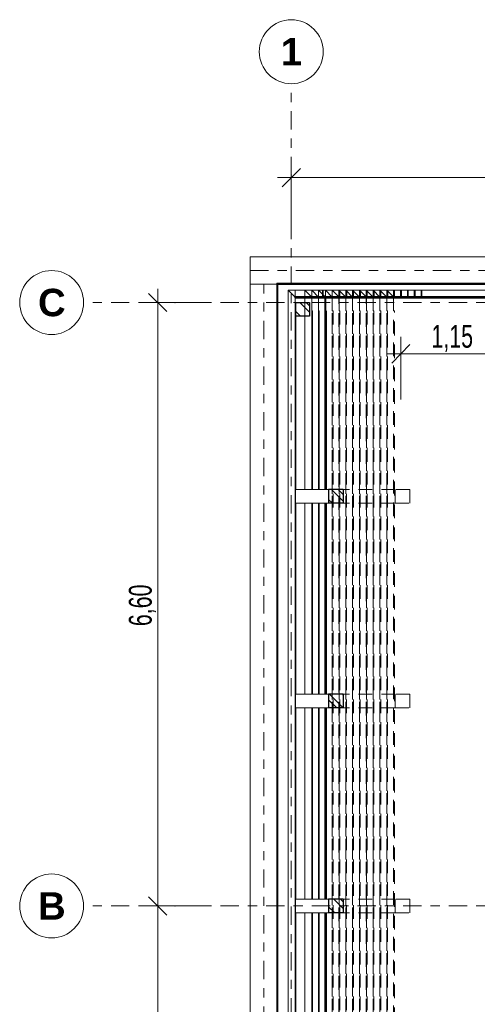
# Model space of a CAD drawing. Header units: metres. Extents: x -3.3 to 34.5, y -5.3 to 16.4.
# Tile 4 of 12: x -3 to 2, y 5.5 to 16.3. Entities that reach past the tile are written whole.
import ezdxf

# ---------------------------------------------------------------- set-up
doc = ezdxf.new("R2010")
doc.units = ezdxf.units.M
doc.header["$MEASUREMENT"] = 0
doc.set_wipeout_variables(frame=1)
for name, pattern in [('Achse', [0.4, 0.2, -0.1, 0, -0.1]), ('Punktlinie weit', [0.35, 0, -0.35]), ('Raster', [0.4, 0.2, -0.1, 0, -0.1]), ('Untersicht', [0.2, 0.15, -0.05]), ('Wipeout_Contour', [1, 0, -1])]:
    doc.linetypes.add(name, pattern=pattern)
for name, color, linetype in [('10 Fassade', 7, 'Continuous'), ('Neubau_10 Stütze', 7, 'Continuous'), ('Neubau_20 Decke Aufbau', 7, 'Continuous'), ('Neubau_20 Decke Roh', 7, 'Continuous'), ('Neubau_20 Träger', 7, 'Continuous'), ('Neubau_86 Achsraster', 7, 'Continuous'), ('Neubau_93 1_100 Bemaßung', 7, 'Continuous')]:
    doc.layers.add(name, color=color, linetype=linetype)
doc.styles.add('ERSTELLTER_STIL_1', font='GOTHIC.TTF', dxfattribs={"width": 0.7})
doc.styles.add('ERSTELLTER_STIL_2', font='arialbd.ttf')
doc.styles.add('ERSTELLTER_STIL_3', font='arial.ttf')
doc.dimstyles.new('ERSTELLTER_STIL__1', dxfattribs={"dimtxt": 0.25, "dimasz": 0.190285, "dimexe": 0.18, "dimexo": 0.5, "dimgap": 0, "dimtad": 1, "dimzin": 0, "dimdsep": 46, "dimtxsty": 'ERSTELLTER_STIL_1', "dimblk": 'ARROWHEAD_6', "dimblk1": 'ARROWHEAD_6', "dimblk2": 'ARROWHEAD_6', "dimcen": 0.09, "dimclrd": 7, "dimclre": 7, "dimclrt": 7, "dimazin": 0, "dimtfac": 1, "dimtdec": 4, "dimtmove": 0, "dimatfit": 3, "dimfxl": 1, "dimtolj": 1, "dimtzin": 0, "dimarcsym": 0})
doc.dimstyles.new('ERSTELLTER_STIL__2', dxfattribs={"dimtxt": 0.25, "dimasz": 0.190285, "dimexe": 0.18, "dimexo": 0.5, "dimgap": 0, "dimtad": 1, "dimtih": 1, "dimtoh": 1, "dimzin": 0, "dimdsep": 46, "dimtxsty": 'ERSTELLTER_STIL_1', "dimblk": 'ARROWHEAD_6', "dimblk1": 'ARROWHEAD_6', "dimblk2": 'ARROWHEAD_6', "dimcen": 0.09, "dimclrd": 7, "dimclre": 7, "dimclrt": 7, "dimazin": 0, "dimtfac": 1, "dimtdec": 4, "dimtmove": 0, "dimatfit": 3, "dimfxl": 1, "dimtolj": 1, "dimtzin": 0, "dimarcsym": 0})
doc.dimstyles.new('ERSTELLTER_STIL__3', dxfattribs={"dimtxt": 0.25, "dimasz": 0.190285, "dimexe": 0.18, "dimexo": 0.5, "dimgap": 0, "dimtad": 1, "dimtih": 1, "dimtoh": 1, "dimzin": 0, "dimdsep": 46, "dimtxsty": 'ERSTELLTER_STIL_3', "dimblk": 'ARROWHEAD_6', "dimblk1": 'ARROWHEAD_6', "dimblk2": 'ARROWHEAD_6', "dimcen": 0.09, "dimclrd": 7, "dimclre": 7, "dimclrt": 7, "dimazin": 0, "dimtfac": 1, "dimtdec": 4, "dimtmove": 0, "dimatfit": 3, "dimfxl": 1, "dimtolj": 1, "dimtzin": 0, "dimarcsym": 0})
pattern_1 = [(135, (0, 0), (0.106066, 0.106066), []), (135, (-0.03536, -0.03536), (0.106066, 0.106066), [])]

# ---------------------------------------------------------------- blocks, each defined once
blk = doc.blocks.new('*D13')
at = {"layer": 'Neubau_93 1_100 Bemaßung', "color": 7, "linetype": 'Continuous', "lineweight": 13, "transparency": 16777216}
for p, q in [((-1.361, 6.5), (-1.562, 6.7)), ((-1.461, 6.6), (-1.461, 6.75)), ((-0.961, 6.6), (-1.649, 6.6)), ((-1.461, 0), (-1.461, 6.6)), ((-0.961, 0), (-1.649, 0)), ((-1.562, 0.1), (-1.361, -0.1)), ((-1.461, -0.15), (-1.461, 0))]:
    blk.add_line(p, q, dxfattribs=at)
at = {"layer": 'Neubau_93 1_100 Bemaßung', "color": 7, "lineweight": 13, "transparency": 16777216, "insert": (-1.482, 3.06), "char_height": 0.25, "attachment_point": 7, "rotation": 90, "style": 'ERSTELLTER_STIL_1'}
blk.add_mtext('\\A1;6,60', dxfattribs=at)
blk = doc.blocks.new('ARROWHEAD_6')
at = {"color": 0, "linetype": 'Continuous', "lineweight": 0}
for p, q in [((0, 0), (-1, 0)), ((-0.5, -0.5), (0.5, 0.5))]:
    blk.add_line(p, q, dxfattribs=at)
blk = doc.blocks.new('*D15')
at = {"layer": 'Neubau_93 1_100 Bemaßung', "color": 7, "linetype": 'Continuous', "lineweight": 13, "transparency": 16777216}
for p, q in [((-1.361, 13.1), (-1.562, 13.3)), ((-1.461, 13.2), (-1.461, 13.35)), ((-0.961, 13.2), (-1.649, 13.2)), ((-1.461, 6.6), (-1.461, 13.2)), ((-1.562, 6.7), (-1.361, 6.5)), ((-0.961, 6.6), (-1.649, 6.6)), ((-1.461, 6.45), (-1.461, 6.6))]:
    blk.add_line(p, q, dxfattribs=at)
at = {"layer": 'Neubau_93 1_100 Bemaßung', "color": 7, "lineweight": 13, "transparency": 16777216, "insert": (-1.482, 9.66), "char_height": 0.25, "attachment_point": 7, "rotation": 90, "style": 'ERSTELLTER_STIL_1'}
blk.add_mtext('\\A1;6,60', dxfattribs=at)
blk = doc.blocks.new('*D23')
at = {"layer": 'Neubau_93 1_100 Bemaßung', "color": 7, "linetype": 'Continuous', "lineweight": 13, "transparency": 16777216}
for p, q in [((0, 14.067), (0, 14.755)), ((5.6, 14.067), (5.6, 14.755)), ((0.1, 14.667), (-0.1, 14.467)), ((5.7, 14.667), (5.5, 14.467)), ((-0.15, 14.567), (0, 14.567))]:
    blk.add_line(p, q, dxfattribs=at)
at = {"color": 254, "linetype": 'Wipeout_Contour', "lineweight": 0, "ltscale": 60.061066, "transparency": 16777216}
blk.add_wipeout([(2.416, 14.567), (3.184, 14.567), (3.184, 14.917), (2.416, 14.917)], dxfattribs=at).dxf.layer = 'Neubau_93 1_100 Bemaßung'
at = {"layer": 'Neubau_93 1_100 Bemaßung', "color": 7, "linetype": 'Continuous', "lineweight": 13, "transparency": 16777216}
blk.add_line((0, 14.567), (5.6, 14.567), dxfattribs=at)
at = {"layer": 'Neubau_93 1_100 Bemaßung', "color": 7, "lineweight": 13, "transparency": 16777216, "insert": (2.466, 14.617), "char_height": 0.25, "attachment_point": 7, "style": 'ERSTELLTER_STIL_3'}
blk.add_mtext('\\A1;5,60', dxfattribs=at)
blk = doc.blocks.new('*D27')
at = {"layer": 'Neubau_93 1_100 Bemaßung', "color": 7, "linetype": 'Continuous', "lineweight": 13, "transparency": 16777216}
for p, q in [((1.2, 12.139), (1.2, 12.826)), ((2.349, 12.139), (2.349, 12.826)), ((1.3, 12.739), (1.1, 12.538)), ((2.449, 12.739), (2.249, 12.538)), ((1.05, 12.639), (1.2, 12.639)), ((1.2, 12.639), (2.349, 12.639)), ((2.349, 12.639), (4.349, 12.639))]:
    blk.add_line(p, q, dxfattribs=at)
at = {"layer": 'Neubau_93 1_100 Bemaßung', "color": 7, "lineweight": 13, "transparency": 16777216, "insert": (1.535, 12.659), "char_height": 0.25, "attachment_point": 7, "style": 'ERSTELLTER_STIL_1'}
blk.add_mtext('\\A1;1,15', dxfattribs=at)

msp = doc.modelspace()

# ---------------------------------------------------------------- hatches: boundary and pattern name
at = {"layer": '10 Fassade', "linetype": 'Continuous', "lineweight": 0, "true_color": 0x000000}
for points in [[(0.041, -0.062), (29.812, -0.062), (29.812, 13.262), (0.041, 13.262), (0.041, 13.25), (29.8, 13.25), (29.8, -0.05), (0.041, -0.05)], [(0.37, -0.062), (0.373, -0.059), (0.373, 0.091), (0.382, 0.091), (0.382, 13.109), (0.373, 13.109), (0.373, 13.262), (0.37, 13.262)], [(0.673, 13.262), (0.673, 13.25), (0.683, 13.25), (0.683, 13.262)]]:
    msp.add_hatch(color=18, dxfattribs=at).paths.add_polyline_path(points)
at = {"layer": 'Neubau_10 Stütze', "linetype": 'Continuous', "lineweight": 0, "true_color": 0x000000}
h = msp.add_hatch(dxfattribs=at)
h.set_pattern_fill('METALL_STAHL', color=18, style=0, pattern_type=2)
h.set_pattern_definition(pattern_1)
h.paths.add_polyline_path([(0.05, 13.2), (0.05, 13.05), (0.2, 13.05), (0.2, 13.2)])

# ---------------------------------------------------------------- linework, layer by layer
at = {"layer": '10 Fassade', "color": 7, "linetype": 'Continuous', "lineweight": 35}
for p, q in [((29.812, 13.262), (0.041, 13.262)), ((0.041, 13.262), (0.041, 13.25)), ((29.8, 13.25), (0.041, 13.25)), ((0.373, 13.262), (0.37, 13.262)), ((0.37, 13.262), (0.37, -0.062)), ((0.373, 13.262), (0.373, 13.109)), ((0.673, 13.262), (0.673, 13.25)), ((0.683, 13.262), (0.673, 13.262)), ((0.683, 13.25), (0.673, 13.25)), ((0.683, 13.262), (0.683, 13.25)), ((0.382, 13.109), (0.373, 13.109)), ((0.382, 13.109), (0.382, 0.091))]:
    msp.add_line(p, q, dxfattribs=at)
at = {"layer": '10 Fassade', "color": 7, "linetype": 'Continuous', "lineweight": 18, "flags": 128}
for points in [[(-0.034, 13.334), (-0.034, -0.134)], [(0.041, 13.259), (-0.034, 13.334)], [(0.041, 13.334), (-0.034, 13.334)], [(0.041, 13.262), (0.041, 13.334)], [(29.884, 13.334), (0.041, 13.334)], [(0.041, 13.259), (0.041, 13.334)], [(29.884, 13.334), (0.041, 13.334)], [(0.041, 13.259), (0.041, 13.334)], [(29.884, 13.334), (0.041, 13.334)], [(0.041, 13.259), (0.041, 13.334)], [(29.884, 13.334), (0.041, 13.334)], [(0.041, 13.259), (0.041, 13.334)], [(0.041, 13.25), (0.041, 13.259)], [(29.809, 13.259), (0.041, 13.259)], [(0.041, 13.25), (0.041, 13.259)], [(29.809, 13.259), (0.041, 13.259)], [(0.041, 13.25), (0.041, 13.259)], [(29.809, 13.259), (0.041, 13.259)], [(0.041, 13.259), (0.041, 13.109), (0.041, 0.091), (0.041, -0.059)], [(29.8, 13.25), (0.041, 13.25)], [(29.8, 13.25), (0.041, 13.25)], [(29.8, 13.25), (0.041, 13.25)], [(0.149, 13.334), (0.149, -0.134)], [(0.224, 13.259), (0.149, 13.334)], [(0.224, 13.334), (0.149, 13.334)], [(0.224, 13.259), (0.224, 13.334)], [(0.224, 13.334), (0.224, -0.134)], [(0.299, 13.259), (0.224, 13.334)], [(0.299, 13.334), (0.224, 13.334)], [(0.224, 13.259), (0.224, 13.109), (0.224, 0.091), (0.224, -0.059)], [(0.298, 13.334), (0.298, -0.134)], [(0.37, 13.262), (0.298, 13.334)], [(0.373, 13.334), (0.298, 13.334)], [(0.299, 13.259), (0.299, 13.334)], [(0.299, 13.259), (0.299, 13.109), (0.299, 0.091), (0.299, -0.059)], [(0.341, 13.259), (0.341, 13.334)], [(0.351, 13.334), (0.341, 13.334)], [(0.341, 13.25), (0.341, 13.259)], [(0.351, 13.259), (0.341, 13.259)], [(0.351, 13.25), (0.341, 13.25)], [(0.351, 13.259), (0.351, 13.334)], [(0.351, 13.25), (0.351, 13.259)], [(0.373, 13.262), (0.373, 13.334)], [(0.524, 13.259), (0.524, 13.334)], [(0.533, 13.334), (0.524, 13.334)], [(0.524, 13.25), (0.524, 13.259)], [(0.533, 13.259), (0.524, 13.259)], [(0.533, 13.25), (0.524, 13.25)], [(0.533, 13.259), (0.533, 13.334)], [(0.533, 13.25), (0.533, 13.259)], [(0.599, 13.259), (0.599, 13.334)], [(0.608, 13.334), (0.599, 13.334)], [(0.599, 13.25), (0.599, 13.259)], [(0.608, 13.259), (0.599, 13.259)], [(0.608, 13.25), (0.599, 13.25)], [(0.608, 13.259), (0.608, 13.334)], [(0.608, 13.25), (0.608, 13.259)], [(0.673, 13.262), (0.673, 13.334)], [(0.683, 13.334), (0.673, 13.334)], [(0.683, 13.262), (0.683, 13.334)], [(0.041, 13.109), (0.05, 13.109)], [(0.05, 13.109), (0.05, 0.091)], [(0.224, 13.109), (0.232, 13.109)], [(0.232, 13.109), (0.232, 0.091)], [(0.299, 13.109), (0.307, 13.109)], [(0.307, 13.109), (0.307, 0.091)]]:
    msp.add_lwpolyline(points, dxfattribs=at)
at = {"layer": '10 Fassade', "color": 7, "linetype": 'Untersicht', "lineweight": 18, "flags": 128}
for points in [[(0.041, 13.262), (0.041, 13.334)], [(29.884, 13.334), (0.041, 13.334)], [(0.041, 13.259), (0.041, 13.334)], [(29.884, 13.334), (0.041, 13.334)], [(0.041, 13.259), (0.041, 13.334)], [(29.884, 13.334), (0.041, 13.334)], [(0.041, 13.259), (0.041, 13.334)], [(29.884, 13.334), (0.041, 13.334)], [(0.041, 13.259), (0.041, 13.334)], [(29.884, 13.334), (0.041, 13.334)], [(0.041, 13.259), (0.041, 13.334)], [(29.884, 13.334), (0.041, 13.334)], [(0.041, 13.259), (0.041, 13.334)], [(29.884, 13.334), (0.041, 13.334)], [(0.041, 13.259), (0.041, 13.334)], [(29.884, 13.334), (0.041, 13.334)], [(0.041, 13.259), (0.041, 13.334)], [(29.884, 13.334), (0.041, 13.334)], [(0.041, 13.259), (0.041, 13.334)], [(29.884, 13.334), (0.041, 13.334)], [(29.812, 13.262), (0.041, 13.262)], [(0.041, 13.262), (0.041, 13.25)], [(0.041, 13.259), (0.041, 13.262)], [(0.041, 13.25), (0.041, 13.259)], [(29.809, 13.259), (0.041, 13.259)], [(0.041, 13.25), (0.041, 13.259)], [(29.809, 13.259), (0.041, 13.259)], [(0.041, 13.25), (0.041, 13.259)], [(29.809, 13.259), (0.041, 13.259)], [(0.041, 13.25), (0.041, 13.259)], [(29.809, 13.259), (0.041, 13.259)], [(0.041, 13.25), (0.041, 13.259)], [(29.809, 13.259), (0.041, 13.259)], [(0.041, 13.25), (0.041, 13.259)], [(29.809, 13.259), (0.041, 13.259)], [(0.041, 13.25), (0.041, 13.259)], [(29.809, 13.259), (0.041, 13.259)], [(0.041, 13.25), (0.041, 13.259)], [(29.809, 13.259), (0.041, 13.259)], [(0.041, 13.25), (0.041, 13.259)], [(29.809, 13.259), (0.041, 13.259)], [(0.041, 13.25), (0.041, 13.259)], [(29.809, 13.259), (0.041, 13.259)], [(0.041, 13.25), (29.8, 13.25)], [(29.8, 13.25), (0.041, 13.25)], [(29.8, 13.25), (0.041, 13.25)], [(29.8, 13.25), (0.041, 13.25)], [(29.8, 13.25), (0.041, 13.25)], [(29.8, 13.25), (0.041, 13.25)], [(29.8, 13.25), (0.041, 13.25)], [(29.8, 13.25), (0.041, 13.25)], [(29.8, 13.25), (0.041, 13.25)], [(29.8, 13.25), (0.041, 13.25)], [(29.8, 13.25), (0.041, 13.25)], [(0.373, 13.259), (0.37, 13.262)], [(0.373, 13.334), (0.373, -0.134)], [(0.448, 13.259), (0.373, 13.334)], [(0.448, 13.334), (0.373, 13.334)], [(0.373, 13.259), (0.373, 13.262)], [(0.373, 13.259), (0.373, 13.109), (0.373, 0.091), (0.373, -0.059)], [(0.448, 13.259), (0.448, 13.334)], [(0.448, 13.334), (0.448, -0.134)], [(0.523, 13.259), (0.448, 13.334)], [(0.523, 13.334), (0.448, 13.334)], [(0.448, 13.259), (0.448, 13.109), (0.448, 0.091), (0.448, -0.059)], [(0.522, 13.334), (0.522, -0.134)], [(0.597, 13.259), (0.522, 13.334)], [(0.597, 13.334), (0.522, 13.334)], [(0.523, 13.259), (0.523, 13.334)], [(0.523, 13.259), (0.523, 13.109), (0.523, 0.091), (0.523, -0.059)], [(0.597, 13.259), (0.597, 13.334)], [(0.597, 13.334), (0.597, -0.134)], [(0.672, 13.259), (0.597, 13.334)], [(0.672, 13.334), (0.597, 13.334)], [(0.597, 13.259), (0.597, 13.109), (0.597, 0.091), (0.597, -0.059)], [(0.672, 13.259), (0.672, 13.334)], [(0.672, 13.334), (0.672, -0.134)], [(0.747, 13.259), (0.672, 13.334)], [(0.747, 13.334), (0.672, 13.334)], [(0.672, 13.259), (0.672, 13.109), (0.672, 0.091), (0.672, -0.059)], [(0.673, 13.259), (0.673, 13.262)], [(0.673, 13.25), (0.673, 13.259)], [(0.683, 13.259), (0.673, 13.259)], [(0.683, 13.25), (0.673, 13.25)], [(0.683, 13.259), (0.683, 13.262)], [(0.683, 13.25), (0.683, 13.259)], [(0.747, 13.259), (0.747, 13.334)], [(0.747, 13.334), (0.747, -0.134)], [(0.822, 13.259), (0.747, 13.334)], [(0.822, 13.334), (0.747, 13.334)], [(0.747, 13.259), (0.747, 13.109), (0.747, 0.091), (0.747, -0.059)], [(0.748, 13.259), (0.748, 13.334)], [(0.757, 13.334), (0.748, 13.334)], [(0.748, 13.25), (0.748, 13.259)], [(0.757, 13.259), (0.748, 13.259)], [(0.757, 13.25), (0.748, 13.25)], [(0.757, 13.259), (0.757, 13.334)], [(0.757, 13.25), (0.757, 13.259)], [(0.821, 13.334), (0.821, -0.134)], [(0.896, 13.259), (0.821, 13.334)], [(0.896, 13.334), (0.821, 13.334)], [(0.822, 13.259), (0.822, 13.334)], [(0.822, 13.259), (0.822, 13.109), (0.822, 0.091), (0.822, -0.059)], [(0.823, 13.259), (0.823, 13.334)], [(0.832, 13.334), (0.823, 13.334)], [(0.823, 13.25), (0.823, 13.259)], [(0.832, 13.259), (0.823, 13.259)], [(0.832, 13.25), (0.823, 13.25)], [(0.832, 13.259), (0.832, 13.334)], [(0.832, 13.25), (0.832, 13.259)], [(0.896, 13.259), (0.896, 13.334)], [(0.896, 13.334), (0.896, -0.134)], [(0.971, 13.259), (0.896, 13.334)], [(0.971, 13.334), (0.896, 13.334)], [(0.896, 13.259), (0.896, 13.109), (0.896, 0.091), (0.896, -0.059)], [(0.897, 13.259), (0.897, 13.334)], [(0.907, 13.334), (0.897, 13.334)], [(0.897, 13.25), (0.897, 13.259)], [(0.907, 13.259), (0.897, 13.259)], [(0.907, 13.25), (0.897, 13.25)], [(0.907, 13.259), (0.907, 13.334)], [(0.907, 13.25), (0.907, 13.259)], [(0.971, 13.259), (0.971, 13.334)], [(0.971, 13.334), (0.971, -0.134)], [(1.046, 13.259), (0.971, 13.334)], [(1.046, 13.334), (0.971, 13.334)], [(0.971, 13.259), (0.971, 13.109), (0.971, 0.091), (0.971, -0.059)], [(0.972, 13.259), (0.972, 13.334)], [(0.982, 13.334), (0.972, 13.334)], [(0.972, 13.25), (0.972, 13.259)], [(0.982, 13.259), (0.972, 13.259)], [(0.982, 13.25), (0.972, 13.25)], [(0.982, 13.259), (0.982, 13.334)], [(0.982, 13.25), (0.982, 13.259)], [(1.046, 13.259), (1.046, 13.334)], [(1.046, 13.334), (1.046, -0.134)], [(1.118, 13.262), (1.046, 13.334)], [(1.121, 13.334), (1.046, 13.334)], [(1.046, 13.259), (1.046, 13.109), (1.046, 0.091), (1.046, -0.059)], [(1.047, 13.259), (1.047, 13.334)], [(1.056, 13.334), (1.047, 13.334)], [(1.047, 13.25), (1.047, 13.259)], [(1.056, 13.259), (1.047, 13.259)], [(1.056, 13.25), (1.047, 13.25)], [(1.056, 13.259), (1.056, 13.334)], [(1.056, 13.25), (1.056, 13.259)], [(1.118, 13.262), (1.118, -0.062)], [(1.121, 13.262), (1.118, 13.262)], [(1.121, 13.262), (1.121, 13.334)], [(1.121, 13.109), (1.121, 13.262)], [(1.122, 13.259), (1.122, 13.334)], [(1.131, 13.334), (1.122, 13.334)], [(1.122, 13.25), (1.122, 13.259)], [(1.131, 13.259), (1.122, 13.259)], [(1.131, 13.25), (1.122, 13.25)], [(1.131, 13.259), (1.131, 13.334)], [(1.131, 13.25), (1.131, 13.259)], [(1.196, 13.259), (1.196, 13.334)], [(1.206, 13.334), (1.196, 13.334)], [(1.196, 13.25), (1.196, 13.259)], [(1.206, 13.259), (1.196, 13.259)], [(1.206, 13.25), (1.196, 13.25)], [(1.206, 13.259), (1.206, 13.334)], [(1.206, 13.25), (1.206, 13.259)], [(1.271, 13.259), (1.271, 13.334)], [(1.28, 13.334), (1.271, 13.334)], [(1.271, 13.25), (1.271, 13.259)], [(1.28, 13.259), (1.271, 13.259)], [(1.28, 13.25), (1.271, 13.25)], [(1.28, 13.259), (1.28, 13.334)], [(1.28, 13.25), (1.28, 13.259)], [(1.346, 13.259), (1.346, 13.334)], [(1.355, 13.334), (1.346, 13.334)], [(1.346, 13.25), (1.346, 13.259)], [(1.355, 13.259), (1.346, 13.259)], [(1.355, 13.25), (1.346, 13.25)], [(1.355, 13.259), (1.355, 13.334)], [(1.355, 13.25), (1.355, 13.259)], [(1.421, 13.262), (1.421, 13.334)], [(1.43, 13.334), (1.421, 13.334)], [(1.43, 13.262), (1.421, 13.262)], [(1.421, 13.262), (1.421, 13.25)], [(1.421, 13.25), (1.43, 13.25)], [(1.43, 13.262), (1.43, 13.334)], [(1.43, 13.25), (1.43, 13.262)], [(0.373, 13.109), (0.382, 13.109)], [(0.382, 13.109), (0.382, 0.091)], [(0.448, 13.109), (0.457, 13.109)], [(0.457, 13.109), (0.457, 0.091)], [(0.523, 13.109), (0.531, 13.109)], [(0.531, 13.109), (0.531, 0.091)], [(0.597, 13.109), (0.606, 13.109)], [(0.606, 13.109), (0.606, 0.091)], [(0.672, 13.109), (0.681, 13.109)], [(0.681, 13.109), (0.681, 0.091)], [(0.747, 13.109), (0.756, 13.109)], [(0.756, 13.109), (0.756, 0.091)], [(0.822, 13.109), (0.83, 13.109)], [(0.83, 13.109), (0.83, 0.091)], [(0.896, 13.109), (0.905, 13.109)], [(0.905, 13.109), (0.905, 0.091)], [(0.971, 13.109), (0.98, 13.109)], [(0.98, 13.109), (0.98, 0.091)], [(1.046, 13.109), (1.055, 13.109)], [(1.055, 13.109), (1.055, 0.091)], [(1.129, 13.109), (1.121, 13.109)], [(1.129, 0.091), (1.129, 13.109)]]:
    msp.add_lwpolyline(points, dxfattribs=at)
at = {"layer": 'Neubau_10 Stütze', "color": 7, "linetype": 'Continuous', "lineweight": 25}
for p, q in [((0.569, 11.155), (0.569, 11.005)), ((0.569, 8.915), (0.569, 8.765)), ((0.569, 6.675), (0.569, 6.525))]:
    msp.add_line(p, q, dxfattribs=at)
at = {"layer": 'Neubau_10 Stütze', "color": 7, "linetype": 'Continuous', "lineweight": 25, "flags": 128}
msp.add_lwpolyline([(0.05, 13.2), (0.2, 13.2), (0.2, 13.05), (0.05, 13.05)], close=True, dxfattribs=at)
at = {"layer": 'Neubau_10 Stütze', "color": 7, "linetype": 'Untersicht', "lineweight": 18, "flags": 128}
for points in [[(1.297, 11.155), (1.137, 11.155)], [(1.137, 11.155), (1.137, 11.005)], [(1.297, 11.005), (1.297, 11.155)], [(1.137, 11.005), (1.297, 11.005)], [(1.297, 8.915), (1.137, 8.915)], [(1.137, 8.915), (1.137, 8.765)], [(1.297, 8.765), (1.297, 8.915)], [(1.137, 8.765), (1.297, 8.765)], [(1.297, 6.675), (1.137, 6.675)], [(1.137, 6.675), (1.137, 6.525)], [(1.297, 6.525), (1.297, 6.675)], [(1.137, 6.525), (1.297, 6.525)]]:
    msp.add_lwpolyline(points, dxfattribs=at)
at = {"layer": 'Neubau_20 Decke Aufbau', "color": 7, "linetype": 'Continuous', "lineweight": 25, "flags": 128}
for points in [[(29.95, 13.4), (29.143, 13.4), (-0.15, 13.4)], [(-0.15, 13.4), (-0.15, -0.2)]]:
    msp.add_lwpolyline(points, dxfattribs=at)
at = {"layer": 'Neubau_20 Decke Roh', "color": 7, "linetype": 'Continuous', "lineweight": 25}
for p in [(-0.15, -0.2), (-0.15, 13.4)]:
    msp.add_line(p, (-0.15, 13.4), dxfattribs=at)
at = {"layer": 'Neubau_20 Decke Roh', "color": 7, "linetype": 'Continuous', "lineweight": 25, "flags": 128}
msp.add_lwpolyline([(-0.15, -0.2), (-0.15, 13.4), (29.95, 13.4), (29.95, 8.6)], dxfattribs=at)
at = {"layer": 'Neubau_20 Träger', "color": 7, "linetype": 'Continuous', "lineweight": 18}
for p, q in [((-0.45, 13.7), (30.25, 13.7)), ((-0.45, 13.4), (-0.45, 13.7)), ((-0.45, -0.2), (-0.45, 13.4)), ((-0.45, 13.4), (-0.15, 13.4)), ((-0.45, 13.4), (30.25, 13.4)), ((-0.16, 13.41), (-0.16, -0.21)), ((-0.16, 13.41), (-0.15, 13.41)), ((-0.15, 13.41), (29.95, 13.41)), ((-0.15, 13.4), (-0.15, 13.41)), ((-0.15, 13.41), (-0.15, -0.21)), ((-0.15, 13.4), (29.95, 13.4))]:
    msp.add_line(p, q, dxfattribs=at)
at = {"layer": 'Neubau_20 Träger', "color": 7, "linetype": 'Achse', "lineweight": 13}
for p, q in [((-0.45, 13.55), (30.25, 13.55)), ((-0.3, -0.2), (-0.3, 13.4)), ((-0.155, 13.41), (-0.155, -0.21)), ((-0.15, 13.405), (29.95, 13.405))]:
    msp.add_line(p, q, dxfattribs=at)
at = {"layer": 'Neubau_20 Träger', "color": 7, "linetype": 'Punktlinie weit', "lineweight": 18}
for p in [(-0.15, -0.2), (-0.15, 13.4)]:
    msp.add_line(p, (-0.15, 13.4), dxfattribs=at)
at = {"layer": 'Neubau_86 Achsraster', "color": 7, "linetype": 'Raster', "lineweight": 13}
for p, q in [((0, 14.593), (0, 15.593)), ((-1.274, 13.2), (-2.274, 13.2)), ((-1.274, 13.2), (33.526, 13.2)), ((-1.274, 6.6), (-2.274, 6.6))]:
    msp.add_line(p, q, dxfattribs=at)
at = {"layer": 'Neubau_86 Achsraster', "color": 7, "linetype": 'Continuous', "lineweight": 13, "flags": 128}
for points in [[(0, 15.593, 1), (0, 16.293, 1)], [(-2.274, 13.2, 1), (-2.974, 13.2, 1)], [(-2.274, 6.6, 1), (-2.974, 6.6, 1)]]:
    msp.add_lwpolyline(points, format="xyb", close=True, dxfattribs=at)
at = {"layer": 'Neubau_86 Achsraster', "color": 7, "linetype": 'Raster', "lineweight": 13}
for p in [(0, 14.593), (0, 14.593), (-1.274, 13.2), (-1.274, 13.2), (-1.274, 6.6), (-1.274, 6.6)]:
    msp.add_point(p, dxfattribs=at)

# ---------------------------------------------------------------- texts
at = {"layer": 'Neubau_86 Achsraster', "color": 7, "lineweight": 13, "char_height": 0.3, "attachment_point": 1, "style": 'ERSTELLTER_STIL_2'}
for s, insert in [('\\A1;\\pt0;1', (-0.114, 16.093)), ('\\A1;\\pt0;C', (-2.773, 13.35)), ('\\A1;\\pt0;B', (-2.773, 6.75))]:
    msp.add_mtext(s, dxfattribs=dict(at, insert=insert))

# ---------------------------------------------------------------- next in the draw order: wipeouts: each hides what was drawn before it
at = {"color": 254, "linetype": 'Wipeout_Contour', "lineweight": 0, "ltscale": 44.379544}
msp.add_wipeout([(0.409, 11.155), (0.045, 11.155), (0.045, 11.005), (0.409, 11.005)], dxfattribs=at).dxf.layer = 'Neubau_10 Stütze'
at = {"color": 254, "linetype": 'Wipeout_Contour', "lineweight": 0, "ltscale": 35.434386}
msp.add_wipeout([(0.409, 8.915), (0.045, 8.915), (0.045, 8.765), (0.409, 8.765)], dxfattribs=at).dxf.layer = 'Neubau_10 Stütze'
at = {"color": 254, "linetype": 'Wipeout_Contour', "lineweight": 0, "ltscale": 26.499121}
msp.add_wipeout([(0.409, 6.675), (0.045, 6.675), (0.045, 6.525), (0.409, 6.525)], dxfattribs=at).dxf.layer = 'Neubau_10 Stütze'

# ---------------------------------------------------------------- next in the draw order: hatches: boundary and pattern name
at = {"layer": 'Neubau_10 Stütze', "linetype": 'Continuous', "lineweight": 0, "true_color": 0x000000}
h = msp.add_hatch(dxfattribs=at)
h.set_pattern_fill('METALL_STAHL', color=18, style=0, pattern_type=2)
h.set_pattern_definition(pattern_1)
h.paths.add_polyline_path([(0.569, 11.155), (0.409, 11.155), (0.409, 11.005), (0.569, 11.005)])
h = msp.add_hatch(dxfattribs=at)
h.set_pattern_fill('METALL_STAHL', color=18, style=0, pattern_type=2)
h.set_pattern_definition(pattern_1)
h.paths.add_polyline_path([(0.569, 8.915), (0.409, 8.915), (0.409, 8.765), (0.569, 8.765)])
h = msp.add_hatch(dxfattribs=at)
h.set_pattern_fill('METALL_STAHL', color=18, style=0, pattern_type=2)
h.set_pattern_definition(pattern_1)
h.paths.add_polyline_path([(0.569, 6.675), (0.409, 6.675), (0.409, 6.525), (0.569, 6.525)])

# ---------------------------------------------------------------- next in the draw order: linework, layer by layer
at = {"layer": 'Neubau_10 Stütze', "color": 7, "linetype": 'Continuous', "lineweight": 25}
for p, q in [((0.569, 11.155), (0.409, 11.155)), ((0.409, 11.155), (0.409, 11.005)), ((0.569, 11.005), (0.409, 11.005)), ((0.569, 8.915), (0.409, 8.915)), ((0.409, 8.915), (0.409, 8.765)), ((0.569, 8.765), (0.409, 8.765)), ((0.569, 6.675), (0.409, 6.675)), ((0.409, 6.675), (0.409, 6.525)), ((0.569, 6.525), (0.409, 6.525))]:
    msp.add_line(p, q, dxfattribs=at)
at = {"layer": 'Neubau_10 Stütze', "color": 7, "linetype": 'Continuous', "lineweight": 18, "flags": 128}
for points in [[(0.045, 11.005), (0.045, 11.155)], [(0.409, 11.155), (0.045, 11.155)], [(0.409, 11.005), (0.045, 11.005)], [(0.045, 8.765), (0.045, 8.915)], [(0.409, 8.915), (0.045, 8.915)], [(0.409, 8.765), (0.045, 8.765)], [(0.045, 6.525), (0.045, 6.675)], [(0.409, 6.675), (0.045, 6.675)], [(0.409, 6.525), (0.045, 6.525)]]:
    msp.add_lwpolyline(points, dxfattribs=at)
at = {"layer": 'Neubau_10 Stütze', "color": 7, "linetype": 'Untersicht', "lineweight": 18, "flags": 128}
for points in [[(1.137, 11.155), (0.409, 11.155)], [(1.137, 11.005), (0.409, 11.005)], [(1.137, 8.915), (0.409, 8.915)], [(1.137, 8.765), (0.409, 8.765)], [(1.137, 6.675), (0.409, 6.675)], [(1.137, 6.525), (0.409, 6.525)]]:
    msp.add_lwpolyline(points, dxfattribs=at)
at = {"layer": 'Neubau_86 Achsraster', "color": 7, "linetype": 'Raster', "lineweight": 13}
for p, q in [((0, 14.593), (0, -3.607)), ((-1.274, 6.6), (33.526, 6.6))]:
    msp.add_line(p, q, dxfattribs=at)

# ---------------------------------------------------------------- next in the draw order: dimensions: what is measured, and where the dimension line sits
at = {"layer": 'Neubau_93 1_100 Bemaßung', "color": 7, "linetype": 'Continuous', "lineweight": 13}
for base, p1, p2, picture, middle in [((-1.461, 13.2), (0.289, 6.6), (0.289, 13.2), '*D15', (-1.636, 9.984)), ((-1.461, 6.6), (0.289, 0), (0.289, 6.6), '*D13', (-1.636, 3.384))]:
    dim = msp.add_linear_dim(base=base, p1=p1, p2=p2, angle=90, dimstyle='ERSTELLTER_STIL__1', dxfattribs=at)
    dim.commit()
    dim.dimension.update_dxf_attribs({"geometry": picture, "text_midpoint": middle, "dimtype": 160, "text_rotation": 90})

# ---------------------------------------------------------------- next in the draw order: dimensions: what is measured, and where the dimension line sits
dim = msp.add_linear_dim(base=(5.6, 14.567), p1=(0, -3.607), p2=(5.6, -3.607), dimstyle='ERSTELLTER_STIL__3', dxfattribs=at)
dim.commit()
dim.dimension.update_dxf_attribs({"geometry": '*D23', "text_midpoint": (2.79, 14.742), "dimtype": 160})

# ---------------------------------------------------------------- next in the draw order: dimensions: what is measured, and where the dimension line sits
dim = msp.add_linear_dim(base=(2.349, 12.639), p1=(1.2, -0.292), p2=(2.349, -1.342), dimstyle='ERSTELLTER_STIL__2', dxfattribs=at)
dim.commit()
dim.dimension.update_dxf_attribs({"geometry": '*D27', "text_midpoint": (1.859, 12.814), "dimtype": 160})

doc.saveas('drawing.dxf')
